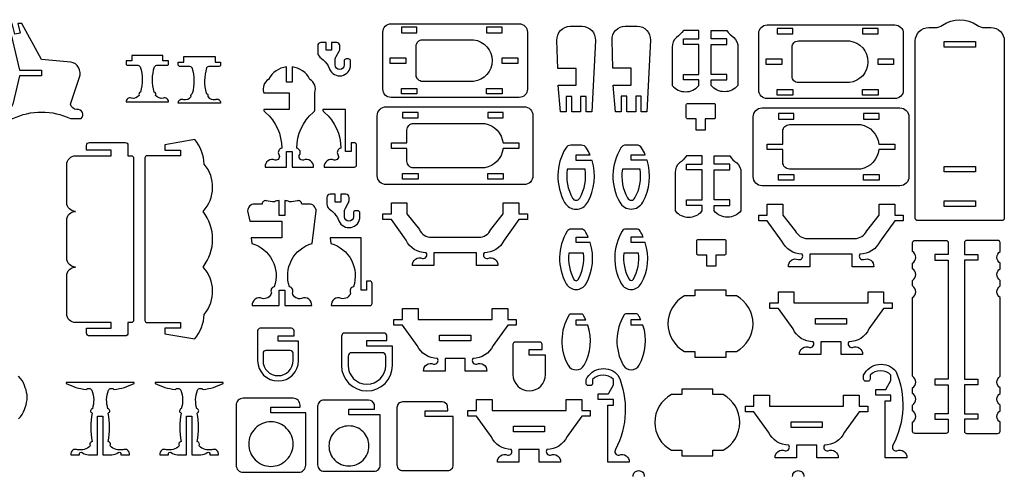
# Model space of a CAD drawing. Extents: x 4766 to 4935, y 1478 to 1584.
# Tile 4 of 4: x 4847 to 4935, y 1543 to 1584. Entities that reach past the tile are written whole.
import ezdxf

# ---------------------------------------------------------------- set-up
doc = ezdxf.new("R2010")
doc.units = 0
doc.header["$MEASUREMENT"] = 0
doc.layers.add('LAYER1', color=18, linetype='CONTINUOUS')

msp = doc.modelspace()

# ---------------------------------------------------------------- linework, layer by layer
at = {"layer": 'LAYER1'}
for points in [[(4848.925, 1579.464), (4848.925, 1579.214), (4846.925, 1579.214), (4846.33, 1576.65, -0.343544), (4845.761, 1576.171, 0.729626), (4845.366, 1575.35), (4846.33, 1575.35, -0.230289), (4851.521, 1575.35), (4852.485, 1575.35, 0.729626), (4852.09, 1576.171, -0.343544), (4851.521, 1576.65), (4852.33, 1579.072, 0.456332), (4851.549, 1580.445), (4848.925, 1580.664), (4847.135, 1583.914), (4846.8, 1583.914), (4846.999, 1583.053), (4846.512, 1582.94), (4846.286, 1583.914), (4845.951, 1583.914), (4846.925, 1579.714), (4848.925, 1579.714)], [(4879.605, 1578.008), (4879.605, 1583.133, -0.414214), (4880.355, 1583.883), (4891.855, 1583.883, -0.414214), (4892.605, 1583.133), (4892.605, 1578.008, -0.414214), (4891.855, 1577.258), (4880.355, 1577.258, -0.414214)], [(4913.402, 1577.904), (4913.402, 1583.029, -0.414214), (4914.152, 1583.779), (4925.652, 1583.779, -0.414214), (4926.402, 1583.029), (4926.402, 1577.904, -0.414214), (4925.652, 1577.154), (4914.152, 1577.154, -0.414214)], [(4927.682, 1566.187, -0.414214), (4927.482, 1566.387), (4927.482, 1582.35, -0.414214), (4928.682, 1583.55), (4929.274, 1583.55, 0.155074), (4929.929, 1583.758, -0.31779), (4933.035, 1583.758, 0.155074), (4933.69, 1583.55), (4934.282, 1583.55, -0.414214), (4935.482, 1582.35), (4935.482, 1566.387, -0.414214), (4935.282, 1566.187)], [(4895.584, 1575.957), (4895.373, 1578.357), (4896.984, 1578.357), (4896.984, 1579.869), (4895.33, 1579.869), (4895.257, 1582.388, -0.431081), (4896.455, 1583.657), (4897.514, 1583.657, -0.431081), (4898.712, 1582.388), (4898.384, 1575.957), (4897.884, 1575.957), (4897.884, 1577.357), (4897.384, 1577.357), (4897.384, 1575.957), (4896.584, 1575.957), (4896.584, 1577.357), (4896.084, 1577.357), (4896.084, 1575.957)], [(4900.537, 1575.967), (4900.326, 1578.367), (4901.937, 1578.367), (4901.937, 1579.879), (4900.282, 1579.879), (4900.209, 1582.398, -0.431081), (4901.407, 1583.667), (4902.466, 1583.667, -0.431081), (4903.664, 1582.398), (4903.337, 1575.967), (4902.837, 1575.967), (4902.837, 1577.367), (4902.337, 1577.367), (4902.337, 1575.967), (4901.537, 1575.967), (4901.537, 1577.367), (4901.037, 1577.367), (4901.037, 1575.967)], [(4905.626, 1581.783), (4905.626, 1578.331, 0.468323), (4908.026, 1578.331), (4908.026, 1578.831), (4906.626, 1578.831), (4906.626, 1579.331), (4908.026, 1579.331), (4908.026, 1582.033), (4906.626, 1582.033), (4906.626, 1582.533), (4908.026, 1582.533), (4908.026, 1583.283), (4906.626, 1583.283, -0.082449), (4906, 1582.656, 0.237515)], [(4911.525, 1581.783), (4911.525, 1578.331, -0.468323), (4909.125, 1578.331), (4909.125, 1578.831), (4910.525, 1578.831), (4910.525, 1579.331), (4909.125, 1579.331), (4909.125, 1582.033), (4910.525, 1582.033), (4910.525, 1582.533), (4909.125, 1582.533), (4909.125, 1583.283), (4910.525, 1583.283, 0.082449), (4911.151, 1582.656, -0.237515)], [(4874.783, 1579.885), (4874.811, 1579.814, 0.825341), (4876.704, 1580.18), (4876.704, 1580.524, 0.414214), (4876.511, 1580.717), (4876.312, 1580.717, 0.414214), (4876.12, 1580.524), (4876.12, 1580.18, -1), (4875.324, 1580.18), (4875.324, 1580.665, -0.131652), (4875.401, 1580.954), (4875.666, 1581.412, 0.131652), (4875.743, 1581.701), (4875.743, 1581.917, 0.414214), (4875.455, 1582.206), (4874.996, 1582.206), (4874.996, 1581.502), (4874.496, 1581.502), (4874.496, 1582.206), (4874.037, 1582.206, 0.414214), (4873.748, 1581.917), (4873.748, 1581.32, 0.220517), (4873.952, 1580.88), (4874.241, 1580.636, -0.122252)], [(4887.767, 1578.696), (4883.168, 1578.696, -0.414214), (4882.605, 1579.258), (4882.605, 1581.883, -0.414214), (4883.168, 1582.446), (4887.767, 1582.446, -0.88519)], [(4921.564, 1578.591), (4916.965, 1578.591, -0.414214), (4916.402, 1579.154), (4916.402, 1581.779, -0.414214), (4916.965, 1582.341), (4921.564, 1582.341, -0.88519)], [(4858.432, 1576.859), (4860.332, 1576.859, 0.570657), (4859.866, 1577.19, -0.289506), (4859.176, 1577.447, 0.497317), (4859.043, 1577.737, 0.217136), (4859.043, 1577.737, -0.145354), (4859.074, 1580.011, -0.281118), (4859.368, 1580.158), (4860.213, 1580.158, 0.414214), (4860.333, 1580.278), (4860.333, 1580.539), (4859.833, 1580.539), (4859.833, 1581.039), (4858.683, 1581.039), (4858.432, 1581.039), (4858.182, 1581.039), (4857.032, 1581.039), (4857.032, 1580.539), (4856.532, 1580.539), (4856.532, 1580.278, 0.414214), (4856.652, 1580.158), (4857.496, 1580.158, -0.281118), (4857.79, 1580.011, -0.145354), (4857.821, 1577.737, 0.217136), (4857.821, 1577.737, 0.497317), (4857.689, 1577.447, -0.289506), (4856.999, 1577.19, 0.570657), (4856.533, 1576.859)], [(4863.113, 1576.755), (4861.214, 1576.755, -0.570657), (4861.68, 1577.086, 0.289506), (4862.37, 1577.343, -0.497317), (4862.503, 1577.633, -0.217136), (4862.503, 1577.633, 0.145354), (4862.471, 1579.907, 0.281118), (4862.177, 1580.054), (4861.333, 1580.054, -0.414214), (4861.213, 1580.174), (4861.213, 1580.435), (4861.713, 1580.435), (4861.713, 1580.935), (4862.863, 1580.935), (4863.113, 1580.935), (4863.364, 1580.935), (4864.514, 1580.935), (4864.514, 1580.435), (4865.014, 1580.435), (4865.014, 1580.174, -0.414214), (4864.894, 1580.054), (4864.049, 1580.054, 0.281118), (4863.755, 1579.907, 0.145354), (4863.724, 1577.633, -0.217136), (4863.724, 1577.633, -0.497317), (4863.857, 1577.343, 0.289506), (4864.547, 1577.086, -0.570657), (4865.013, 1576.755)], [(4871.441, 1580.012), (4871.441, 1578.632), (4870.941, 1578.632), (4870.941, 1580.012, 0.24185), (4869.33, 1578.887, 0.346655), (4868.897, 1577.687), (4871.191, 1577.687), (4871.191, 1576.187), (4868.897, 1576.187, 0.260797), (4869.049, 1575.914, -0.220455), (4870.509, 1572.689, 0.497317), (4870.252, 1572.128, -0.687365), (4869.916, 1571.63, 0.570657), (4869.014, 1570.988), (4870.941, 1570.988), (4870.941, 1572.388), (4871.191, 1572.388), (4871.441, 1572.388), (4871.441, 1570.988), (4873.368, 1570.988, 0.570657), (4872.466, 1571.63, -0.687365), (4872.131, 1572.128, 0.497317), (4871.874, 1572.689, -0.220455), (4873.333, 1575.914, 0.260797), (4873.486, 1576.187), (4873.486, 1577.687, 0.346655), (4873.052, 1578.887, 0.24185)], [(4907.791, 1575.324), (4907.011, 1575.324, -0.414214), (4906.891, 1575.444), (4906.891, 1576.604, -0.414214), (4907.011, 1576.724), (4909.371, 1576.724, -0.414214), (4909.491, 1576.604), (4909.491, 1575.444, -0.414214), (4909.371, 1575.324), (4908.591, 1575.324), (4908.591, 1574.324), (4907.791, 1574.324)], [(4877.048, 1570.988, 0.414214), (4877.248, 1571.188), (4877.248, 1572.988, 0.414214), (4877.048, 1573.188), (4876.748, 1573.188), (4876.748, 1572.388), (4876.248, 1572.388), (4876.248, 1576.187), (4874.203, 1576.187, 0.260797), (4874.356, 1575.914, -0.220455), (4875.815, 1572.689, 0.497317), (4875.558, 1572.128, -0.687365), (4875.223, 1571.63, 0.570657), (4874.321, 1570.988)], [(4879.105, 1570.219), (4879.105, 1575.619, -0.414214), (4879.905, 1576.419), (4892.305, 1576.419, -0.414214), (4893.105, 1575.619), (4893.105, 1570.219, -0.414214), (4892.305, 1569.419), (4879.905, 1569.419, -0.414214)], [(4912.902, 1570.115), (4912.902, 1575.515, -0.414214), (4913.702, 1576.315), (4926.102, 1576.315, -0.414214), (4926.902, 1575.515), (4926.902, 1570.115, -0.414214), (4926.102, 1569.315), (4913.702, 1569.315, -0.414214)], [(4890.409, 1573.169), (4891.837, 1573.169), (4891.837, 1572.669), (4890.409, 1572.669, -0.326135), (4888.767, 1570.919), (4882.372, 1570.919, -0.414214), (4881.772, 1571.519), (4881.772, 1572.669), (4880.372, 1572.669), (4880.372, 1573.169), (4881.772, 1573.169), (4881.772, 1574.319, -0.414214), (4882.372, 1574.919), (4888.767, 1574.919, -0.326135)], [(4924.206, 1573.065), (4925.634, 1573.065), (4925.634, 1572.565), (4924.206, 1572.565, -0.326135), (4922.564, 1570.815), (4916.169, 1570.815, -0.414214), (4915.569, 1571.415), (4915.569, 1572.565), (4914.169, 1572.565), (4914.169, 1573.065), (4915.569, 1573.065), (4915.569, 1574.215, -0.414214), (4916.169, 1574.815), (4922.564, 1574.815, -0.326135)], [(4851.973, 1562.009, -0.414214), (4851.188, 1562.794), (4851.188, 1566.224, -0.414214), (4851.973, 1567.009, -0.414214), (4851.188, 1567.794), (4851.188, 1571.224, -0.414214), (4851.973, 1572.009), (4855.188, 1572.009), (4855.188, 1572.509), (4852.973, 1572.509), (4852.973, 1572.947, -0.414214), (4853.235, 1573.209), (4856.426, 1573.209, -0.414214), (4856.688, 1572.947), (4856.688, 1572.009), (4856.988, 1572.009, -0.414214), (4857.188, 1571.809), (4857.188, 1557.209, -0.414214), (4856.988, 1557.009), (4856.688, 1557.009), (4856.688, 1556.071, -0.414214), (4856.426, 1555.809), (4853.235, 1555.809, -0.414214), (4852.973, 1556.071), (4852.973, 1556.509), (4855.188, 1556.509), (4855.188, 1557.009), (4851.973, 1557.009, -0.414214), (4851.188, 1557.794), (4851.188, 1561.224, -0.414214)], [(4863.55, 1571.269, 0.157436), (4862.703, 1573.481), (4860.016, 1573.009), (4860.016, 1572.509), (4861.416, 1572.509), (4861.416, 1572.009), (4858.416, 1572.009, 0.414214), (4858.216, 1571.809), (4858.216, 1570.009), (4858.216, 1557.209, 0.414214), (4858.416, 1557.009), (4861.416, 1557.009), (4861.416, 1556.509), (4860.016, 1556.509), (4860.016, 1556.009), (4862.703, 1555.536, 0.157436), (4863.55, 1557.749, 0.379394), (4863.437, 1562.009, 0.346118), (4863.437, 1567.009, 0.379394)], [(4898.419, 1571.596), (4896.984, 1571.596), (4896.984, 1572.096), (4898.236, 1572.096, 0.035368), (4897.922, 1572.706, 0.261699), (4897.463, 1572.963), (4896.505, 1572.963, 0.261699), (4896.047, 1572.706, 0.2701), (4895.952, 1567.818, 0.587624), (4898.016, 1567.818, 0.203772)], [(4903.372, 1571.606), (4901.937, 1571.606), (4901.937, 1572.106), (4903.189, 1572.106, 0.035368), (4902.874, 1572.715, 0.261699), (4902.415, 1572.973), (4901.458, 1572.973, 0.261699), (4900.999, 1572.715, 0.2701), (4900.905, 1567.828, 0.587624), (4902.969, 1567.828, 0.203772)], [(4905.901, 1570.501), (4905.901, 1567.05, 0.468323), (4908.301, 1567.05), (4908.301, 1567.55), (4906.901, 1567.55), (4906.901, 1568.05), (4908.301, 1568.05), (4908.301, 1570.751), (4906.901, 1570.751), (4906.901, 1571.251), (4908.301, 1571.251), (4908.301, 1572.001), (4906.901, 1572.001, -0.082449), (4906.275, 1571.374, 0.237515)], [(4911.8, 1570.501), (4911.8, 1567.05, -0.468323), (4909.4, 1567.05), (4909.4, 1567.55), (4910.8, 1567.55), (4910.8, 1568.05), (4909.4, 1568.05), (4909.4, 1570.751), (4910.8, 1570.751), (4910.8, 1571.251), (4909.4, 1571.251), (4909.4, 1572.001), (4910.8, 1572.001, 0.082449), (4911.426, 1571.374, -0.237515)], [(4897.783, 1570.796), (4896.186, 1570.796, 0.166664), (4896.651, 1568.208, 0.587624), (4897.318, 1568.208, 0.166664)], [(4902.735, 1570.806), (4901.138, 1570.806, 0.166664), (4901.603, 1568.217, 0.587624), (4902.27, 1568.217, 0.166664)], [(4870.279, 1559.937), (4870.779, 1559.937), (4870.779, 1558.537), (4873.206, 1558.537, 0.570657), (4872.304, 1559.179, -0.424269), (4871.468, 1559.677, 0.497317), (4871.211, 1560.238, -0.429094), (4873.24, 1564.129), (4873.608, 1567.049), (4873.608, 1567.049, 0.414214), (4872.992, 1567.665), (4872.311, 1567.665, 0.480696), (4871.926, 1567.973, -0.114725), (4871.204, 1567.885, 0.056195), (4870.779, 1567.99), (4870.779, 1566.629), (4870.279, 1566.629), (4870.279, 1567.99, 0.056195), (4869.853, 1567.885, -0.114725), (4869.131, 1567.973, 0.480696), (4868.746, 1567.665), (4868.065, 1567.665, 0.414214), (4867.449, 1567.049), (4867.449, 1567.049), (4867.658, 1566.129), (4870.529, 1566.129), (4870.529, 1564.629), (4870.529, 1564.629), (4870.043, 1564.629), (4867.754, 1564.629), (4867.817, 1564.129, -0.429094), (4869.846, 1560.238, 0.497317), (4869.589, 1559.677, -0.424269), (4868.754, 1559.179, 0.570657), (4867.851, 1558.537), (4870.279, 1558.537)], [(4875.617, 1566.236), (4875.646, 1566.166, 0.825341), (4877.538, 1566.531), (4877.538, 1566.876, 0.414214), (4877.346, 1567.068), (4877.147, 1567.068, 0.414214), (4876.955, 1566.876), (4876.955, 1566.531, -1), (4876.158, 1566.531), (4876.158, 1567.017, -0.131652), (4876.236, 1567.305), (4876.5, 1567.764, 0.131652), (4876.578, 1568.052), (4876.578, 1568.269, 0.414214), (4876.289, 1568.557), (4875.83, 1568.557), (4875.83, 1567.854), (4875.33, 1567.854), (4875.33, 1568.557), (4874.871, 1568.557, 0.414214), (4874.583, 1568.269), (4874.583, 1567.672, 0.220517), (4874.787, 1567.232), (4875.075, 1566.988, -0.122252)], [(4885.105, 1563.28), (4884.197, 1563.28), (4884.197, 1562.14), (4882.269, 1562.14, -0.570657), (4883.172, 1562.782, 0.687365), (4883.507, 1563.28, -0.291722), (4881.694, 1564.436), (4880.372, 1566.277), (4879.605, 1566.277), (4879.605, 1566.777), (4880.372, 1566.777), (4880.372, 1567.777), (4881.772, 1567.777), (4881.772, 1566.777), (4882.89, 1565.373, 0.291722), (4883.978, 1564.68), (4885.105, 1564.68), (4888.231, 1564.68, 0.291722), (4889.319, 1565.373), (4890.437, 1566.777), (4890.437, 1567.777), (4891.837, 1567.777), (4891.837, 1566.777), (4892.605, 1566.777), (4892.605, 1566.277), (4891.837, 1566.277), (4890.515, 1564.436, -0.291722), (4888.702, 1563.28, 0.687365), (4889.038, 1562.782, -0.570657), (4889.94, 1562.14), (4888.013, 1562.14), (4888.013, 1563.28)], [(4918.902, 1563.175), (4917.994, 1563.175), (4917.994, 1562.035), (4916.066, 1562.035, -0.570657), (4916.969, 1562.677, 0.687365), (4917.304, 1563.175, -0.291722), (4915.491, 1564.331), (4914.169, 1566.172), (4913.402, 1566.172), (4913.402, 1566.672), (4914.169, 1566.672), (4914.169, 1567.672), (4915.569, 1567.672), (4915.569, 1566.672), (4916.687, 1565.269, 0.291722), (4917.775, 1564.575), (4918.902, 1564.575), (4922.028, 1564.575, 0.291722), (4923.116, 1565.269), (4924.234, 1566.672), (4924.234, 1567.672), (4925.634, 1567.672), (4925.634, 1566.672), (4926.402, 1566.672), (4926.402, 1566.172), (4925.634, 1566.172), (4924.313, 1564.331, -0.291722), (4922.499, 1563.175, 0.687365), (4922.835, 1562.677, -0.570657), (4923.737, 1562.035), (4921.81, 1562.035), (4921.81, 1563.175)], [(4898.062, 1564.705, 0.031694), (4897.785, 1565.231, 0.261699), (4897.463, 1565.412), (4896.505, 1565.412, 0.261699), (4896.183, 1565.231, 0.2701), (4896.092, 1560.505, 0.587624), (4897.877, 1560.505, 0.206482), (4898.252, 1564.205), (4896.984, 1564.205), (4896.984, 1564.705)], [(4903.014, 1564.714, 0.031694), (4902.737, 1565.241, 0.261699), (4902.415, 1565.422), (4901.458, 1565.422, 0.261699), (4901.136, 1565.241, 0.2701), (4901.044, 1560.514, 0.587624), (4902.829, 1560.514, 0.206482), (4903.204, 1564.214), (4901.937, 1564.214), (4901.937, 1564.714)], [(4878.443, 1560.737), (4878.143, 1560.737), (4878.143, 1559.937), (4877.643, 1559.937), (4877.643, 1564.629), (4877.643, 1564.629), (4877.643, 1564.629), (4874.868, 1564.629), (4874.931, 1564.129, -0.429094), (4876.96, 1560.238, 0.497317), (4876.703, 1559.677, -0.424269), (4875.868, 1559.179, 0.570657), (4874.966, 1558.537), (4878.443, 1558.537, 0.414214), (4878.643, 1558.737), (4878.643, 1560.537, 0.414214)], [(4908.739, 1563.082), (4907.959, 1563.082, -0.414214), (4907.839, 1563.202), (4907.839, 1564.362, -0.414214), (4907.959, 1564.482), (4910.319, 1564.482, -0.414214), (4910.439, 1564.362), (4910.439, 1563.202, -0.414214), (4910.319, 1563.082), (4909.539, 1563.082), (4909.539, 1562.082), (4908.739, 1562.082)], [(4927.241, 1555.51), (4927.241, 1559.257, 0.531486), (4927.241, 1560.306), (4927.241, 1560.806, 0.531486), (4927.241, 1561.854), (4927.241, 1562.354, 0.531486), (4927.241, 1563.403), (4927.241, 1564.203, -0.414214), (4927.441, 1564.403), (4930.243, 1564.403, -0.414214), (4930.443, 1564.203), (4930.443, 1563.129), (4929.241, 1563.129), (4929.241, 1562.629), (4930.443, 1562.629), (4930.443, 1551.912), (4929.241, 1551.912), (4929.241, 1551.412), (4930.443, 1551.412), (4930.443, 1548.815), (4929.241, 1548.815), (4929.241, 1548.315), (4930.443, 1548.315), (4930.443, 1547.241, -0.414214), (4930.243, 1547.041), (4927.441, 1547.041, -0.414214), (4927.241, 1547.241), (4927.241, 1548.041, 0.531486), (4927.241, 1549.089), (4927.241, 1549.589, 0.531486), (4927.241, 1550.638), (4927.241, 1551.138, 0.531486), (4927.241, 1552.187), (4927.241, 1555.01)], [(4935.095, 1555.51), (4935.095, 1559.257, -0.531486), (4935.095, 1560.306), (4935.095, 1560.806, -0.531486), (4935.095, 1561.854), (4935.095, 1562.354, -0.531486), (4935.095, 1563.403), (4935.095, 1564.203, 0.414214), (4934.895, 1564.403), (4932.093, 1564.403, 0.414214), (4931.893, 1564.203), (4931.893, 1563.129), (4933.095, 1563.129), (4933.095, 1562.629), (4931.893, 1562.629), (4931.893, 1551.912), (4933.095, 1551.912), (4933.095, 1551.412), (4931.893, 1551.412), (4931.893, 1548.815), (4933.095, 1548.815), (4933.095, 1548.315), (4931.893, 1548.315), (4931.893, 1547.241, 0.414214), (4932.093, 1547.041), (4934.895, 1547.041, 0.414214), (4935.095, 1547.241), (4935.095, 1548.041, -0.531486), (4935.095, 1549.089), (4935.095, 1549.589, -0.531486), (4935.095, 1550.638), (4935.095, 1551.138, -0.531486), (4935.095, 1552.187), (4935.095, 1555.01)], [(4897.643, 1563.245), (4896.325, 1563.245, 0.15764), (4896.791, 1560.894, 0.587624), (4897.178, 1560.894, 0.15764)], [(4902.596, 1563.254), (4901.278, 1563.254, 0.15764), (4901.743, 1560.904, 0.587624), (4902.13, 1560.904, 0.15764)], [(4907.664, 1554.413), (4907.664, 1553.913), (4910.464, 1553.913), (4910.464, 1554.413), (4911.397, 1554.413, 0.59581), (4911.397, 1559.413), (4910.464, 1559.413), (4910.464, 1559.913), (4907.664, 1559.913), (4907.664, 1559.413), (4906.732, 1559.413, 0.59581), (4906.732, 1554.413)], [(4916.569, 1558.777), (4923.234, 1558.777), (4923.234, 1559.777), (4924.634, 1559.777), (4924.634, 1558.777), (4925.402, 1558.777), (4925.402, 1558.277), (4924.634, 1558.277), (4923.313, 1556.436, -0.291722), (4921.499, 1555.279, 0.687365), (4921.835, 1554.781, -0.570657), (4922.737, 1554.14), (4920.81, 1554.14), (4920.81, 1555.279), (4918.994, 1555.279), (4918.994, 1554.14), (4917.066, 1554.14, -0.570657), (4917.969, 1554.781, 0.687365), (4918.304, 1555.279, -0.291722), (4916.491, 1556.436), (4915.169, 1558.277), (4914.402, 1558.277), (4914.402, 1558.777), (4915.169, 1558.777), (4915.169, 1559.777), (4916.569, 1559.777)], [(4882.772, 1557.28), (4889.437, 1557.28), (4889.437, 1558.28), (4890.837, 1558.28), (4890.837, 1557.28), (4891.605, 1557.28), (4891.605, 1556.78), (4890.837, 1556.78), (4889.515, 1554.938, -0.291722), (4887.702, 1553.782, 0.687365), (4888.038, 1553.284, -0.570657), (4888.94, 1552.642), (4887.013, 1552.642), (4887.013, 1553.782), (4885.197, 1553.782), (4885.197, 1552.642), (4883.269, 1552.642, -0.570657), (4884.172, 1553.284, 0.687365), (4884.507, 1553.782, -0.291722), (4882.694, 1554.938), (4881.372, 1556.78), (4880.605, 1556.78), (4880.605, 1557.28), (4881.372, 1557.28), (4881.372, 1558.28), (4882.772, 1558.28)], [(4897.678, 1557.584, 0.014243), (4897.614, 1557.695, 0.261699), (4897.463, 1557.78), (4896.505, 1557.78, 0.261699), (4896.354, 1557.695, 0.2701), (4896.267, 1553.171, 0.587624), (4897.702, 1553.171, 0.21016), (4898.041, 1556.773), (4896.984, 1556.773), (4896.984, 1557.273), (4897.842, 1557.273, 0.026696)], [(4902.63, 1557.594, 0.014243), (4902.567, 1557.705, 0.261699), (4902.415, 1557.79), (4901.458, 1557.79, 0.261699), (4901.307, 1557.705, 0.2701), (4901.219, 1553.18, 0.587624), (4902.654, 1553.18, 0.21016), (4902.994, 1556.783), (4901.937, 1556.783), (4901.937, 1557.283), (4902.794, 1557.283, 0.026696)], [(4871.621, 1556.269, 0.414214), (4871.39, 1556.5), (4868.581, 1556.5, 0.414214), (4868.35, 1556.269), (4868.35, 1553.594, 1), (4872.021, 1553.594), (4872.021, 1555.331), (4870.185, 1555.331), (4870.185, 1555.831), (4871.621, 1555.831)], [(4879.972, 1555.783, 0.414214), (4879.684, 1556.071), (4876.172, 1556.071, 0.414214), (4875.883, 1555.783), (4875.883, 1553.165, 1), (4880.472, 1553.165), (4880.472, 1554.902), (4878.178, 1554.902), (4878.178, 1555.402), (4879.972, 1555.402)], [(4893.915, 1555.066, 0.414214), (4893.73, 1555.251), (4891.483, 1555.251, 0.414214), (4891.298, 1555.066), (4891.298, 1552.345, 1), (4894.235, 1552.345), (4894.235, 1554.082), (4892.766, 1554.082), (4892.766, 1554.582), (4893.915, 1554.582)], [(4871.285, 1554.504), (4869.086, 1554.504, 0.414214), (4868.83, 1554.248), (4868.83, 1553.594, 1), (4871.541, 1553.594), (4871.541, 1554.248, 0.414214)], [(4879.552, 1554.302), (4876.803, 1554.302, 0.414214), (4876.483, 1553.982), (4876.483, 1553.165, 1), (4879.872, 1553.165), (4879.872, 1553.982, 0.414214)], [(4899.891, 1550.594, -0.029821), (4899.922, 1550.656), (4900.332, 1551.403, 0.121687), (4900.332, 1551.403), (4900.332, 1551.888, 0.427031), (4898.468, 1551.888), (4898.468, 1551.544, -0.414214), (4898.275, 1551.351), (4898.077, 1551.351, -0.414214), (4897.884, 1551.544), (4897.884, 1551.888, -0.545644), (4900.777, 1552.254, -0.225477), (4900.522, 1545.597, 0.687365), (4900.857, 1545.099, -0.570657), (4901.759, 1544.457), (4899.832, 1544.457), (4899.832, 1549.594), (4900.332, 1549.594), (4900.332, 1550.094), (4898.968, 1550.094), (4898.968, 1550.594)], [(4924.843, 1550.984, -0.029821), (4924.874, 1551.046), (4925.284, 1551.793, 0.121687), (4925.284, 1551.793), (4925.284, 1552.278, 0.427031), (4923.419, 1552.278), (4923.419, 1551.933, -0.414214), (4923.227, 1551.741), (4923.028, 1551.741, -0.414214), (4922.836, 1551.933), (4922.836, 1552.278, -0.545644), (4925.729, 1552.644, -0.225477), (4925.473, 1545.987, 0.687365), (4925.809, 1545.489, -0.570657), (4926.711, 1544.847), (4924.784, 1544.847), (4924.784, 1549.984), (4925.284, 1549.984), (4925.284, 1550.484), (4923.919, 1550.484), (4923.919, 1550.984)], [(4857.239, 1551.531), (4857.239, 1551.611), (4851.139, 1551.611), (4851.139, 1551.531, 0.082494), (4852.922, 1550.99, -0.480983), (4853.44, 1550.934, -0.169376), (4853.486, 1549.263, 0.755968), (4853.458, 1548.879, 0.0823), (4853.458, 1546.302, 0.497317), (4853.281, 1545.916, -0.242348), (4852.16, 1545.573, 0.570657), (4851.539, 1545.131), (4852.328, 1545.131, -0.75881), (4852.565, 1545.318, 0.158853), (4853.139, 1545.131), (4853.939, 1545.131), (4853.939, 1548.581), (4854.439, 1548.581), (4854.439, 1545.131), (4855.239, 1545.131, 0.158853), (4855.812, 1545.318, -0.75881), (4856.049, 1545.131), (4856.839, 1545.131, 0.570657), (4856.217, 1545.573, -0.242348), (4855.096, 1545.916, 0.497317), (4854.919, 1546.302, 0.0823), (4854.919, 1548.879, 0.755968), (4854.891, 1549.263, -0.169376), (4854.937, 1550.934, -0.480983), (4855.455, 1550.99, 0.082494)], [(4865.239, 1551.531), (4865.239, 1551.611), (4859.139, 1551.611), (4859.139, 1551.531, 0.082494), (4860.922, 1550.99, -0.480983), (4861.44, 1550.934, -0.169376), (4861.486, 1549.263, 0.755968), (4861.458, 1548.879, 0.0823), (4861.458, 1546.302, 0.497317), (4861.281, 1545.916, -0.242348), (4860.16, 1545.573, 0.570657), (4859.539, 1545.131), (4860.328, 1545.131, -0.75881), (4860.565, 1545.318, 0.158853), (4861.139, 1545.131), (4861.939, 1545.131), (4861.939, 1548.581), (4862.439, 1548.581), (4862.439, 1545.131), (4863.239, 1545.131, 0.158853), (4863.812, 1545.318, -0.75881), (4864.049, 1545.131), (4864.839, 1545.131, 0.570657), (4864.217, 1545.573, -0.242348), (4863.096, 1545.916, 0.497317), (4862.919, 1546.302, 0.0823), (4862.919, 1548.879, 0.755968), (4862.891, 1549.263, -0.169376), (4862.937, 1550.934, -0.480983), (4863.455, 1550.99, 0.082494)], [(4906.479, 1545.531), (4906.479, 1545.031), (4909.279, 1545.031), (4909.279, 1545.531), (4910.211, 1545.531, 0.59581), (4910.211, 1550.531), (4909.279, 1550.531), (4909.279, 1551.031), (4906.479, 1551.031), (4906.479, 1550.531), (4905.546, 1550.531, 0.59581), (4905.546, 1545.531)], [(4872.166, 1549.393), (4872.166, 1549.58, 0.414214), (4871.541, 1550.205), (4867.041, 1550.205, 0.414214), (4866.416, 1549.58), (4866.416, 1544.18, 0.414214), (4867.041, 1543.555), (4872.041, 1543.555, 0.414214), (4872.666, 1544.18), (4872.666, 1548.893), (4869.541, 1548.893), (4869.541, 1549.393)], [(4914.372, 1549.484), (4921.037, 1549.484), (4921.037, 1550.484), (4922.437, 1550.484), (4922.437, 1549.484), (4923.204, 1549.484), (4923.204, 1548.984), (4922.437, 1548.984), (4921.115, 1547.143, -0.291722), (4919.302, 1545.987, 0.687365), (4919.637, 1545.489, -0.570657), (4920.539, 1544.847), (4918.612, 1544.847), (4918.612, 1545.987), (4916.796, 1545.987), (4916.796, 1544.847), (4914.869, 1544.847, -0.570657), (4915.771, 1545.489, 0.687365), (4916.107, 1545.987, -0.291722), (4914.293, 1547.143), (4912.972, 1548.984), (4912.204, 1548.984), (4912.204, 1549.484), (4912.972, 1549.484), (4912.972, 1550.484), (4914.372, 1550.484)], [(4878.869, 1549.229), (4878.845, 1549.641, 0.33076), (4878.306, 1550.041), (4874.306, 1550.041, 0.414214), (4873.744, 1549.479), (4873.744, 1544.206, 0.414214), (4874.306, 1543.644), (4878.806, 1543.644, 0.414214), (4879.369, 1544.206), (4879.369, 1548.729), (4876.556, 1548.729), (4876.557, 1549.229)], [(4885.439, 1549.065), (4885.417, 1549.517, 0.33076), (4884.932, 1549.877), (4881.382, 1549.877, 0.414214), (4880.876, 1549.371), (4880.876, 1544.213, 0.414214), (4881.382, 1543.707), (4885.432, 1543.707, 0.414214), (4885.939, 1544.213), (4885.939, 1548.565), (4883.407, 1548.565), (4883.407, 1549.065)], [(4889.42, 1549.094), (4896.085, 1549.094), (4896.085, 1550.094), (4897.485, 1550.094), (4897.485, 1549.094), (4898.252, 1549.094), (4898.252, 1548.594), (4897.485, 1548.594), (4896.163, 1546.753, -0.291722), (4894.35, 1545.597, 0.687365), (4894.685, 1545.099, -0.570657), (4895.588, 1544.457), (4893.66, 1544.457), (4893.66, 1545.597), (4891.844, 1545.597), (4891.844, 1544.457), (4889.917, 1544.457, -0.570657), (4890.819, 1545.099, 0.687365), (4891.155, 1545.597, -0.291722), (4889.341, 1546.753), (4888.02, 1548.594), (4887.252, 1548.594), (4887.252, 1549.094), (4888.02, 1549.094), (4888.02, 1550.094), (4889.42, 1550.094)], [(4869.541, 1548.08, 0.414214), (4867.541, 1546.08, 0.414214), (4869.541, 1544.08, 0.414214), (4871.541, 1546.08, 0.414214)], [(4876.556, 1547.716, 0.414214), (4874.756, 1545.916, 0.414214), (4876.556, 1544.116, 0.414214), (4878.356, 1545.916, 0.414214)]]:
    msp.add_lwpolyline(points, format="xyb", close=True, dxfattribs=at)
for points in [[(4882.67, 1583.071), (4882.67, 1583.571), (4881.27, 1583.571), (4881.27, 1583.071)], [(4890.335, 1583.071), (4890.335, 1583.571), (4888.935, 1583.571), (4888.935, 1583.071)], [(4916.467, 1582.966), (4916.467, 1583.466), (4915.067, 1583.466), (4915.067, 1582.966)], [(4924.132, 1582.966), (4924.132, 1583.466), (4922.732, 1583.466), (4922.732, 1582.966)], [(4932.882, 1582.275), (4932.882, 1581.775), (4930.082, 1581.775), (4930.082, 1582.275)], [(4881.67, 1580.821), (4881.67, 1580.321), (4880.27, 1580.321), (4880.27, 1580.821)], [(4891.735, 1580.821), (4891.735, 1580.321), (4890.335, 1580.321), (4890.335, 1580.821)], [(4915.467, 1580.716), (4915.467, 1580.216), (4914.067, 1580.216), (4914.067, 1580.716)], [(4925.532, 1580.716), (4925.532, 1580.216), (4924.132, 1580.216), (4924.132, 1580.716)], [(4882.67, 1578.071), (4882.67, 1577.571), (4881.27, 1577.571), (4881.27, 1578.071)], [(4890.335, 1578.071), (4890.335, 1577.571), (4888.935, 1577.571), (4888.935, 1578.071)], [(4916.467, 1577.966), (4916.467, 1577.466), (4915.067, 1577.466), (4915.067, 1577.966)], [(4924.132, 1577.966), (4924.132, 1577.466), (4922.732, 1577.466), (4922.732, 1577.966)], [(4882.772, 1575.419), (4882.772, 1575.919), (4881.372, 1575.919), (4881.372, 1575.419)], [(4890.437, 1575.419), (4890.437, 1575.919), (4889.037, 1575.919), (4889.037, 1575.419)], [(4916.569, 1575.315), (4916.569, 1575.815), (4915.169, 1575.815), (4915.169, 1575.315)], [(4924.234, 1575.315), (4924.234, 1575.815), (4922.834, 1575.815), (4922.834, 1575.315)], [(4932.882, 1571.059), (4932.882, 1570.559), (4930.082, 1570.559), (4930.082, 1571.059)], [(4882.772, 1570.419), (4882.772, 1569.919), (4881.372, 1569.919), (4881.372, 1570.419)], [(4890.437, 1570.419), (4890.437, 1569.919), (4889.037, 1569.919), (4889.037, 1570.419)], [(4916.569, 1570.315), (4916.569, 1569.815), (4915.169, 1569.815), (4915.169, 1570.315)], [(4924.234, 1570.315), (4924.234, 1569.815), (4922.834, 1569.815), (4922.834, 1570.315)], [(4932.882, 1567.962), (4932.882, 1567.462), (4930.082, 1567.462), (4930.082, 1567.962)], [(4921.302, 1557.379), (4921.302, 1556.879), (4918.502, 1556.879), (4918.502, 1557.379)], [(4887.505, 1555.882), (4887.505, 1555.382), (4884.705, 1555.382), (4884.705, 1555.882)], [(4894.152, 1547.697), (4894.152, 1547.197), (4891.352, 1547.197), (4891.352, 1547.697)], [(4919.104, 1548.087), (4919.104, 1547.587), (4916.304, 1547.587), (4916.304, 1548.087)]]:
    msp.add_lwpolyline(points, close=True, dxfattribs=at)
for points in [[(4885.105, 1564.68), (4885.716, 1564.68)], [(4918.902, 1564.575), (4919.513, 1564.575)], [(4846.857, 1548.346), (4847.017, 1548.546), (4847.177, 1548.746), (4847.298, 1548.987), (4847.378, 1549.187), (4847.458, 1549.387), (4847.538, 1549.628), (4847.578, 1549.828), (4847.618, 1550.068), (4847.618, 1550.269), (4847.618, 1550.509), (4847.578, 1550.709), (4847.538, 1550.95), (4847.458, 1551.15), (4847.378, 1551.35), (4847.298, 1551.591), (4847.177, 1551.791), (4847.017, 1551.991), (4846.857, 1552.192)], [(4931.893, 1551.912), (4933.095, 1551.912), (4933.095, 1551.412), (4931.893, 1551.412)]]:
    msp.add_lwpolyline(points, dxfattribs=at)
for points in [[(4902.111, 1543.176, -0.427943), (4902.611, 1543.699, -0.427943), (4903.111, 1543.176, 0.204981)], [(4916.449, 1543.176, -0.427943), (4916.949, 1543.699, -0.427943), (4917.449, 1543.176, 0.204981)]]:
    msp.add_lwpolyline(points, format="xyb", dxfattribs=at)

doc.saveas('drawing.dxf')
